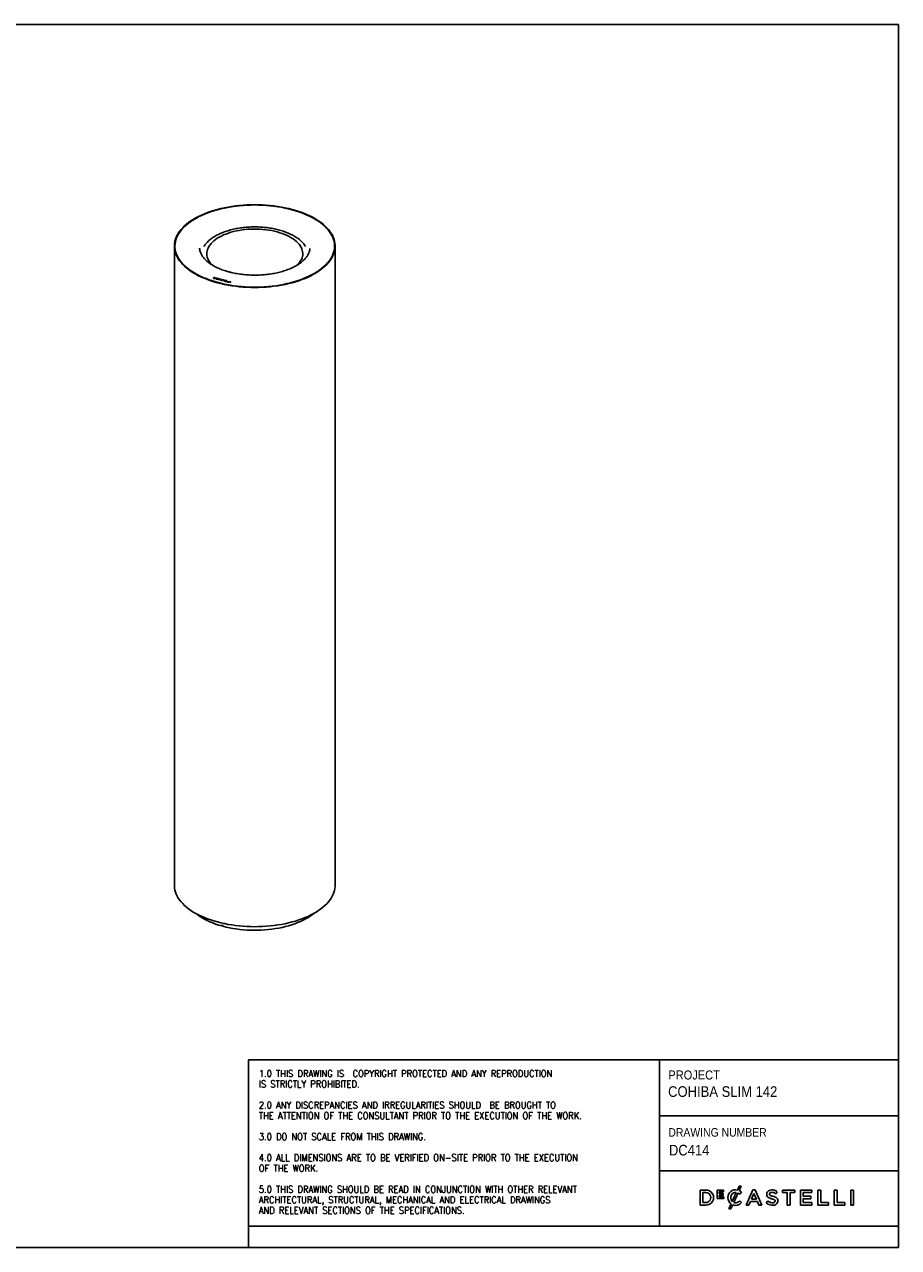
# Model space of a CAD drawing. Header units: millimetres. Extents: x 109 to 3389, y 71 to 2367.
# Tile 2 of 2: x 1749 to 3389, y 71 to 2367. Entities that reach past the tile are written whole.
import ezdxf

# ---------------------------------------------------------------- set-up
doc = ezdxf.new("R2010")
doc.units = ezdxf.units.MM
doc.header["$LTSCALE"] = 8
doc.linetypes.add('SLD-Solido', pattern=[0])
doc.layers.add('NOTE', color=3, linetype='SLD-Solido')
doc.layers.add('SCHIZZI', color=9, linetype='Continuous')
doc.styles.add('SLDTEXTSTYLE0', font='GOTHIC.TTF', dxfattribs={"width": 0.913})
doc.styles.add('SLDTEXTSTYLE1', font='romans__.ttf', dxfattribs={"width": 0.893})

msp = doc.modelspace()

# ---------------------------------------------------------------- linework, layer by layer
for p, q in [((2250.61, 2019.01), (2250.47, 2019.05)), ((2251.08, 2019.47), (2250.61, 2019.01)), ((2250.61, 2019.01), (2250.61, 2019.01)), ((2251.26, 2019.42), (2250.79, 2018.96)), ((2250.79, 2018.96), (2250.79, 2018.96)), ((2250.93, 2018.92), (2250.79, 2018.96)), ((2251.08, 2019.47), (2250.93, 2019.51)), ((2251.08, 2019.24), (2251.08, 2019.47)), ((2251.4, 2019.38), (2251.26, 2019.42)), ((2030.15, 1950.67), (2030.15, 750.63)), ((2077.54, 1946.74), (2077.55, 1946.32)), ((2284.4, 1945.74), (2284.44, 1946.31)), ((2331.85, 750.63), (2331.85, 1950.67)), ((2103.04, 1890.19), (2104.56, 1891.76)), ((2104.43, 1889.84), (2103.04, 1890.19)), ((2103.18, 1890.16), (2104.56, 1891.59)), ((2103.62, 1890.29), (2104.75, 1891.46)), ((2104.59, 1890.04), (2103.62, 1890.29)), ((2103.62, 1890.12), (2103.62, 1890.29)), ((2104.59, 1889.87), (2103.62, 1890.12)), ((2104.56, 1891.76), (2105.74, 1891.46)), ((2104.56, 1891.59), (2104.56, 1891.76)), ((2104.56, 1891.59), (2105.74, 1891.28)), ((2104.59, 1889.87), (2104.59, 1890.04)), ((2104.75, 1891.46), (2105.54, 1891.26)), ((2105.74, 1891.28), (2105.74, 1891.46)), ((2105.86, 1889.93), (2105.86, 1890.1)), ((2106.39, 1890.46), (2106.39, 1890.63)), ((2107.34, 1889.95), (2108.19, 1890.83)), ((2108.58, 1889.63), (2107.34, 1889.95)), ((2107.48, 1889.91), (2108.19, 1890.66)), ((2107.95, 1890.27), (2107.69, 1890)), ((2107.69, 1890), (2108.7, 1889.75)), ((2107.69, 1889.86), (2107.69, 1890)), ((2108.95, 1890.01), (2107.95, 1890.27)), ((2108.32, 1890.65), (2108.06, 1890.39)), ((2108.06, 1890.39), (2109.07, 1890.13)), ((2108.06, 1890.24), (2108.06, 1890.39)), ((2108.19, 1890.83), (2109.43, 1890.51)), ((2108.19, 1890.66), (2108.19, 1890.83)), ((2108.19, 1890.66), (2108.3, 1890.63)), ((2109.32, 1890.39), (2108.32, 1890.65)), ((2108.7, 1889.75), (2108.58, 1889.63)), ((2108.81, 1888.31), (2109.62, 1888.66)), ((2109.23, 1888.21), (2108.81, 1888.31)), ((2109.07, 1890.13), (2108.95, 1890.01)), ((2109.06, 1888.25), (2109.62, 1888.48)), ((2109.88, 1888.48), (2109.23, 1888.21)), ((2109.43, 1890.51), (2109.32, 1890.39)), ((2109.46, 1889.18), (2109.46, 1889.35)), ((2109.62, 1888.48), (2109.62, 1888.66)), ((2109.81, 1889.1), (2109.81, 1888.93)), ((2111.95, 1889.64), (2109.96, 1888.8)), ((2111.95, 1889.47), (2109.96, 1888.63)), ((2109.96, 1888.63), (2109.96, 1888.8)), ((2112.23, 1889.47), (2110.22, 1888.62)), ((2110.22, 1888.45), (2110.22, 1888.62)), ((2110.39, 1888.38), (2110.39, 1888.56)), ((2111.56, 1888.49), (2111.66, 1888.27)), ((2111.56, 1888.32), (2111.56, 1888.49)), ((2111.56, 1888.32), (2111.59, 1888.26)), ((2111.95, 1889.47), (2111.95, 1889.64)), ((2112.28, 1889.78), (2112.95, 1890.06)), ((2112.28, 1889.61), (2112.95, 1889.89)), ((2112.28, 1889.61), (2112.28, 1889.78)), ((2112.75, 1889.41), (2112.35, 1889.32)), ((2113.38, 1889.96), (2112.56, 1889.61)), ((2112.56, 1889.44), (2112.56, 1889.61)), ((2112.59, 1887.75), (2115.5, 1888.99)), ((2113.01, 1887.64), (2112.59, 1887.75)), ((2112.84, 1887.68), (2115.5, 1888.82)), ((2112.95, 1890.06), (2113.38, 1889.96)), ((2112.95, 1889.89), (2112.95, 1890.06)), ((2112.95, 1889.89), (2113.12, 1889.85)), ((2113.92, 1888.03), (2113.01, 1887.64)), ((2115.38, 1887.66), (2113.92, 1888.03)), ((2114.28, 1888.19), (2115.47, 1888.69)), ((2115.4, 1887.9), (2114.28, 1888.19)), ((2114.28, 1888.01), (2114.28, 1888.19)), ((2115.4, 1887.73), (2114.28, 1888.01)), ((2115.32, 1887.05), (2115.38, 1887.66)), ((2115.74, 1886.94), (2115.32, 1887.05)), ((2115.34, 1887.04), (2115.38, 1887.49)), ((2115.38, 1887.49), (2115.38, 1887.66)), ((2115.47, 1888.69), (2115.4, 1887.9)), ((2115.47, 1888.52), (2115.4, 1887.73)), ((2115.4, 1887.73), (2115.4, 1887.9)), ((2115.47, 1888.52), (2115.47, 1888.69)), ((2115.5, 1888.99), (2115.91, 1888.88)), ((2115.5, 1888.82), (2115.5, 1888.99)), ((2115.5, 1888.82), (2115.9, 1888.72)), ((2115.91, 1888.88), (2115.74, 1886.94)), ((2117.01, 1887.15), (2117.4, 1887.05)), ((2117.01, 1886.98), (2117.01, 1887.15)), ((2117.01, 1886.98), (2117.34, 1886.9)), ((2117.34, 1886.94), (2117.34, 1886.77)), ((2117.38, 1886.66), (2117.38, 1886.83)), ((2118.22, 1887.64), (2118.22, 1887.47)), ((2118.71, 1886.32), (2118.71, 1886.49)), ((2119.13, 1886.51), (2119.13, 1886.68)), ((2119.14, 1886.55), (2119.14, 1886.72)), ((2119.34, 1886.83), (2119.34, 1887.01)), ((2120.06, 1887.28), (2119.67, 1887.38)), ((2119.72, 1887.37), (2119.72, 1887.49)), ((2120.01, 1887.58), (2120.01, 1887.75)), ((2121, 1885.59), (2122.33, 1886.96)), ((2121.5, 1885.46), (2121, 1885.59)), ((2121.14, 1885.55), (2122.33, 1886.79)), ((2121.33, 1887.22), (2121.52, 1887.42)), ((2122.33, 1886.96), (2121.33, 1887.22)), ((2121.46, 1887.19), (2121.52, 1887.25)), ((2122.82, 1886.84), (2121.5, 1885.46)), ((2121.52, 1887.42), (2124.02, 1886.78)), ((2121.52, 1887.25), (2121.52, 1887.42)), ((2121.52, 1887.25), (2123.88, 1886.64)), ((2122.33, 1886.79), (2122.33, 1886.96)), ((2123.83, 1886.58), (2122.82, 1886.84)), ((2123.71, 1884.89), (2125.23, 1886.46)), ((2125.95, 1884.32), (2123.71, 1884.89)), ((2124.02, 1886.78), (2123.83, 1886.58)), ((2123.85, 1884.86), (2125.23, 1886.29)), ((2124.76, 1885.48), (2124.29, 1884.99)), ((2124.29, 1884.99), (2126.14, 1884.52)), ((2124.29, 1884.82), (2124.29, 1884.99)), ((2124.29, 1884.82), (2126.01, 1884.38)), ((2126.61, 1885.01), (2124.76, 1885.48)), ((2125.42, 1886.16), (2124.95, 1885.68)), ((2124.95, 1885.68), (2126.8, 1885.2)), ((2124.95, 1885.51), (2124.95, 1885.68)), ((2124.95, 1885.51), (2126.67, 1885.07)), ((2125.23, 1886.46), (2127.46, 1885.89)), ((2125.23, 1886.29), (2125.23, 1886.46)), ((2125.23, 1886.29), (2127.33, 1885.75)), ((2127.27, 1885.69), (2125.42, 1886.16)), ((2126.14, 1884.52), (2125.95, 1884.32)), ((2126.8, 1885.2), (2126.61, 1885.01)), ((2127.46, 1885.89), (2127.27, 1885.69)), ((2127.3, 1883.98), (2128.82, 1885.55)), ((2129.43, 1883.43), (2127.3, 1883.98)), ((2127.43, 1883.94), (2128.82, 1885.38)), ((2129.2, 1885.45), (2127.88, 1884.07)), ((2127.88, 1884.07), (2129.62, 1883.63)), ((2127.88, 1883.9), (2127.88, 1884.07)), ((2127.88, 1883.9), (2129.49, 1883.49)), ((2128.82, 1885.55), (2129.2, 1885.45)), ((2128.82, 1885.38), (2128.82, 1885.55)), ((2128.82, 1885.38), (2129.07, 1885.31)), ((2129.62, 1883.63), (2129.43, 1883.43)), ((2130.62, 1883.13), (2132.14, 1884.7)), ((2132.74, 1882.58), (2130.62, 1883.13)), ((2130.75, 1883.09), (2132.14, 1884.53)), ((2132.52, 1884.6), (2131.19, 1883.23)), ((2131.19, 1883.23), (2132.93, 1882.78)), ((2131.19, 1883.05), (2131.19, 1883.23)), ((2131.19, 1883.05), (2132.8, 1882.64)), ((2132.14, 1884.7), (2132.52, 1884.6)), ((2132.14, 1884.53), (2132.14, 1884.7)), ((2132.14, 1884.53), (2132.39, 1884.46)), ((2132.93, 1882.78), (2132.74, 1882.58)), ((2134, 1882.26), (2135.52, 1883.84)), ((2134.13, 1882.23), (2135.52, 1883.67)), ((2135.91, 1883.74), (2134.38, 1882.16)), ((2135.52, 1883.84), (2135.91, 1883.74)), ((2135.52, 1883.67), (2135.52, 1883.84)), ((2135.52, 1883.67), (2135.77, 1883.6)), ((2134.38, 1882.16), (2134, 1882.26)), ((2119.21, 676), (2119.21, 674.29)), ((2119.21, 674.29), (2120.16, 675.19)), ((2120.16, 675.74), (2120.16, 675.19)), ((2120.98, 673.8), (2120.98, 675.52))]:
    msp.add_line(p, q)
at = {"flags": 128}
for points in [[(2251.4, 2019.38), (2257.76, 2017.55), (2263.94, 2015.56), (2269.93, 2013.42), (2275.71, 2011.14), (2281.27, 2008.71), (2286.59, 2006.15), (2291.67, 2003.46), (2296.49, 2000.65), (2301.04, 1997.72), (2305.31, 1994.68), (2309.29, 1991.53), (2312.98, 1988.29), (2316.35, 1984.97), (2319.41, 1981.56), (2322.14, 1978.08), (2324.55, 1974.54), (2326.62, 1970.94), (2328.35, 1967.3), (2329.74, 1963.61), (2330.78, 1959.9), (2331.47, 1956.16), (2331.81, 1952.42), (2331.8, 1948.66), (2331.43, 1944.92), (2330.72, 1941.18), (2329.66, 1937.47), (2328.25, 1933.79), (2326.49, 1930.14), (2324.4, 1926.55), (2321.97, 1923.01), (2319.21, 1919.54), (2316.13, 1916.14), (2312.74, 1912.82), (2309.04, 1909.58), (2305.04, 1906.45), (2300.74, 1903.42), (2296.18, 1900.49), (2291.34, 1897.69), (2286.24, 1895), (2280.9, 1892.45), (2275.33, 1890.04), (2269.53, 1887.76), (2263.53, 1885.63), (2257.34, 1883.65), (2250.97, 1881.83), (2244.43, 1880.17), (2237.75, 1878.68), (2230.93, 1877.35), (2224, 1876.2), (2216.97, 1875.21), (2209.85, 1874.41), (2202.67, 1873.78), (2195.44, 1873.33), (2188.17, 1873.06), (2180.89, 1872.97), (2173.6, 1873.07), (2166.33, 1873.34), (2159.1, 1873.79), (2151.92, 1874.43), (2144.81, 1875.24), (2137.78, 1876.23), (2130.85, 1877.39), (2124.04, 1878.72), (2117.36, 1880.22), (2110.83, 1881.89), (2104.46, 1883.71), (2098.28, 1885.7), (2092.28, 1887.83), (2086.49, 1890.11), (2080.93, 1892.53), (2075.59, 1895.09), (2070.51, 1897.77), (2065.68, 1900.58), (2061.11, 1903.51), (2056.83, 1906.54), (2052.84, 1909.68), (2049.15, 1912.92), (2045.76, 1916.24), (2042.69, 1919.65), (2039.95, 1923.12), (2037.53, 1926.66), (2035.45, 1930.26), (2033.7, 1933.9), (2032.3, 1937.58), (2031.25, 1941.3), (2030.55, 1945.03), (2030.19, 1948.78), (2030.19, 1952.53), (2030.54, 1956.28), (2031.24, 1960.02), (2032.3, 1963.73), (2033.69, 1967.41), (2035.44, 1971.06), (2037.52, 1974.65), (2039.93, 1978.19), (2042.68, 1981.67), (2045.75, 1985.07), (2049.13, 1988.4), (2052.82, 1991.63), (2056.81, 1994.77), (2061.09, 1997.81), (2065.65, 2000.74), (2070.48, 2003.55), (2075.57, 2006.23), (2080.9, 2008.79), (2086.47, 2011.21), (2092.25, 2013.49), (2098.25, 2015.63), (2104.43, 2017.61), (2110.8, 2019.43), (2117.33, 2021.1), (2124, 2022.6), (2130.82, 2023.93), (2137.74, 2025.1), (2144.77, 2026.09), (2151.89, 2026.9), (2159.07, 2027.53), (2166.3, 2027.99), (2173.56, 2028.26), (2180.85, 2028.36), (2188.13, 2028.27), (2195.4, 2028), (2202.63, 2027.56), (2209.82, 2026.93), (2216.93, 2026.12), (2223.97, 2025.14), (2230.9, 2023.99), (2237.71, 2022.66), (2244.4, 2021.16), (2250.93, 2019.51)], [(2250.93, 2018.92), (2257.3, 2017.09), (2263.48, 2015.1), (2269.47, 2012.96), (2275.25, 2010.66), (2280.81, 2008.23), (2286.13, 2005.66), (2291.2, 2002.96), (2296.01, 2000.14), (2300.55, 1997.2), (2304.81, 1994.14), (2308.77, 1990.99), (2312.43, 1987.74), (2315.77, 1984.4), (2318.8, 1980.99), (2321.5, 1977.5), (2323.87, 1973.94), (2325.9, 1970.33), (2327.59, 1966.68), (2328.93, 1962.99), (2329.92, 1959.26), (2330.55, 1955.52), (2330.83, 1951.77), (2330.76, 1948.01), (2330.33, 1944.26), (2329.55, 1940.53), (2328.42, 1936.82), (2326.93, 1933.14), (2325.1, 1929.5), (2322.93, 1925.91), (2320.43, 1922.39), (2317.59, 1918.93), (2314.43, 1915.54), (2310.95, 1912.24), (2307.17, 1909.03), (2303.08, 1905.91), (2298.71, 1902.91), (2294.06, 1900.01), (2289.14, 1897.24), (2283.96, 1894.59), (2278.55, 1892.08), (2272.89, 1889.7), (2267.03, 1887.47), (2260.95, 1885.39), (2254.69, 1883.46), (2248.26, 1881.7), (2241.66, 1880.09), (2234.92, 1878.66), (2228.05, 1877.39), (2221.07, 1876.3), (2214, 1875.38), (2206.85, 1874.64), (2199.64, 1874.09), (2192.38, 1873.71), (2185.09, 1873.52), (2177.8, 1873.5), (2170.51, 1873.68), (2163.25, 1874.03), (2156.03, 1874.57), (2148.87, 1875.28), (2141.79, 1876.18), (2134.8, 1877.25), (2127.92, 1878.49), (2121.16, 1879.91), (2114.54, 1881.49), (2108.09, 1883.24), (2101.8, 1885.15), (2095.71, 1887.21), (2089.81, 1889.42), (2084.13, 1891.78), (2078.69, 1894.28), (2073.48, 1896.91), (2068.53, 1899.67), (2063.84, 1902.54), (2059.43, 1905.54), (2055.32, 1908.64), (2051.49, 1911.84), (2047.98, 1915.13), (2044.78, 1918.51), (2041.9, 1921.96), (2039.35, 1925.48), (2037.14, 1929.06), (2035.27, 1932.69), (2033.74, 1936.36), (2032.57, 1940.07), (2031.74, 1943.8), (2031.27, 1947.55), (2031.15, 1951.31), (2031.39, 1955.06), (2031.98, 1958.81), (2032.93, 1962.53), (2034.23, 1966.23), (2035.87, 1969.89), (2037.86, 1973.5), (2040.19, 1977.06), (2042.85, 1980.56), (2045.83, 1983.99), (2049.14, 1987.33), (2052.76, 1990.6), (2056.69, 1993.76), (2060.91, 1996.83), (2065.41, 1999.78), (2070.19, 2002.62), (2075.23, 2005.34), (2080.52, 2007.92), (2086.05, 2010.37), (2091.8, 2012.68), (2097.77, 2014.84), (2103.93, 2016.85), (2110.27, 2018.71), (2116.78, 2020.4), (2123.45, 2021.93), (2130.25, 2023.28), (2137.17, 2024.47), (2144.2, 2025.48), (2151.31, 2026.31), (2158.49, 2026.97), (2165.73, 2027.44), (2173, 2027.73), (2180.29, 2027.84), (2187.58, 2027.77), (2194.86, 2027.51), (2202.1, 2027.07), (2209.3, 2026.46), (2216.42, 2025.66), (2223.47, 2024.68), (2230.41, 2023.53), (2237.23, 2022.2), (2243.93, 2020.71), (2250.47, 2019.05)], [(2114.26, 1881.56), (2120.87, 1879.97), (2127.62, 1878.55), (2134.5, 1877.3), (2141.5, 1876.22), (2148.58, 1875.31), (2155.74, 1874.59), (2162.96, 1874.05), (2170.23, 1873.69), (2177.52, 1873.51), (2184.81, 1873.51), (2192.1, 1873.7), (2199.37, 1874.07), (2206.59, 1874.62), (2213.74, 1875.35), (2220.82, 1876.26), (2227.81, 1877.35), (2234.69, 1878.61), (2241.43, 1880.04), (2248.04, 1881.64), (2254.48, 1883.4), (2260.75, 1885.33), (2266.84, 1887.4), (2272.72, 1889.63), (2278.38, 1892), (2283.81, 1894.52), (2288.99, 1897.16), (2293.92, 1899.93), (2298.58, 1902.82), (2302.97, 1905.83), (2307.06, 1908.94), (2310.86, 1912.15), (2314.34, 1915.45), (2317.51, 1918.84), (2320.36, 1922.3), (2322.88, 1925.83), (2325.06, 1929.41), (2326.89, 1933.05), (2328.39, 1936.73), (2329.53, 1940.44), (2330.32, 1944.18), (2330.75, 1947.93), (2330.84, 1951.69), (2330.56, 1955.45), (2329.93, 1959.19), (2328.95, 1962.92), (2327.61, 1966.61), (2325.93, 1970.27), (2323.91, 1973.88), (2321.54, 1977.44), (2318.85, 1980.93), (2315.82, 1984.35), (2312.48, 1987.69), (2308.82, 1990.94), (2304.86, 1994.1), (2300.61, 1997.16), (2296.07, 2000.1), (2291.26, 2002.93), (2286.19, 2005.63), (2280.87, 2008.2), (2275.31, 2010.64), (2269.53, 2012.93), (2263.54, 2015.08), (2257.35, 2017.07), (2250.99, 2018.91), (2244.45, 2020.58), (2237.77, 2022.09), (2230.95, 2023.43), (2224.01, 2024.6), (2216.97, 2025.59), (2209.84, 2026.4), (2202.65, 2027.03), (2195.41, 2027.49), (2188.13, 2027.76), (2180.83, 2027.84), (2173.54, 2027.75), (2166.26, 2027.47), (2159.01, 2027.01), (2151.82, 2026.37), (2144.7, 2025.55), (2137.67, 2024.55), (2130.73, 2023.37), (2123.92, 2022.03), (2117.24, 2020.51), (2110.72, 2018.83), (2104.36, 2016.99), (2098.18, 2014.98), (2092.19, 2012.83), (2086.42, 2010.53), (2080.88, 2008.09), (2075.57, 2005.51), (2070.51, 2002.8), (2065.71, 1999.97), (2061.19, 1997.02), (2056.95, 1993.96), (2053, 1990.8), (2049.36, 1987.54), (2046.03, 1984.2), (2043.02, 1980.77), (2040.34, 1977.28), (2037.99, 1973.72), (2035.98, 1970.1), (2034.31, 1966.44), (2033, 1962.75), (2032.03, 1959.02), (2031.42, 1955.28), (2031.16, 1951.52), (2031.25, 1947.76), (2031.71, 1944.01), (2032.51, 1940.27), (2033.67, 1936.56), (2035.18, 1932.88), (2037.03, 1929.25), (2039.23, 1925.66), (2041.76, 1922.14), (2044.62, 1918.68), (2047.81, 1915.3), (2051.31, 1912), (2055.12, 1908.8), (2059.22, 1905.69), (2063.62, 1902.69), (2068.3, 1899.8), (2073.24, 1897.04), (2078.43, 1894.4), (2083.88, 1891.89), (2089.55, 1889.53), (2095.43, 1887.31), (2101.53, 1885.24), (2107.81, 1883.32), (2114.26, 1881.56)], [(2100.77, 1915.23), (2100.22, 1915.81), (2097.88, 1918.46), (2095.88, 1921.18), (2094.21, 1923.96), (2092.89, 1926.8), (2091.91, 1929.66), (2091.28, 1932.56), (2091.01, 1935.47), (2091.09, 1938.38), (2091.53, 1941.28), (2092.32, 1944.16), (2093.46, 1947.02), (2094.95, 1949.83), (2096.78, 1952.58), (2098.93, 1955.27), (2101.42, 1957.89), (2104.21, 1960.42), (2107.31, 1962.86), (2110.7, 1965.19), (2114.37, 1967.4), (2118.3, 1969.5), (2122.48, 1971.46), (2126.89, 1973.28), (2131.51, 1974.96), (2136.33, 1976.48), (2141.32, 1977.85), (2146.47, 1979.05), (2151.76, 1980.08), (2157.16, 1980.94), (2162.66, 1981.62), (2168.23, 1982.13)], [(2168.23, 1982.13), (2173.85, 1982.45), (2179.49, 1982.59), (2185.15, 1982.55), (2190.78, 1982.32), (2196.38, 1981.91), (2201.92, 1981.33), (2207.37, 1980.56), (2212.73, 1979.62), (2217.95, 1978.51), (2223.03, 1977.23), (2227.95, 1975.79), (2232.67, 1974.19), (2237.2, 1972.45), (2241.5, 1970.56), (2245.57, 1968.53), (2249.38, 1966.38), (2252.92, 1964.11), (2256.17, 1961.73), (2259.13, 1959.25), (2261.78, 1956.68), (2264.11, 1954.02), (2266.12, 1951.3), (2267.78, 1948.52), (2269.11, 1945.69), (2270.09, 1942.82), (2270.71, 1939.93), (2270.99, 1937.02), (2270.9, 1934.11), (2270.46, 1931.2), (2269.67, 1928.32), (2268.53, 1925.47), (2267.05, 1922.66), (2265.22, 1919.9), (2263.06, 1917.21), (2261.06, 1915.07)], [(2106.35, 1890.79), (2106.38, 1890.69), (2106.39, 1890.6), (2106.36, 1890.5), (2106.31, 1890.41), (2106.24, 1890.32), (2106.13, 1890.24), (2106.01, 1890.16), (2105.86, 1890.1)], [(2106.76, 1890.85), (2106.81, 1890.72), (2106.82, 1890.59), (2106.78, 1890.46), (2106.72, 1890.33), (2106.61, 1890.21), (2106.47, 1890.1), (2106.3, 1890), (2106.1, 1889.92)], [(2106.76, 1890.68), (2106.81, 1890.55), (2106.81, 1890.54)], [(2109.39, 1889.01), (2109.41, 1889.09), (2109.46, 1889.18)], [(2118.01, 1887.34), (2117.87, 1887.45), (2117.8, 1887.57), (2117.8, 1887.69), (2117.86, 1887.82), (2117.98, 1887.93), (2118.15, 1888.01), (2118.37, 1888.07), (2118.61, 1888.1)], [(2118.64, 1887.88), (2118.52, 1887.87), (2118.41, 1887.84), (2118.32, 1887.79), (2118.25, 1887.73), (2118.22, 1887.67), (2118.22, 1887.61), (2118.26, 1887.54), (2118.33, 1887.49)], [(2119.13, 1886.51), (2119.14, 1886.53), (2119.14, 1886.55)], [(2119.34, 1887.01), (2119.41, 1886.97), (2119.46, 1886.92), (2119.51, 1886.88), (2119.54, 1886.83), (2119.56, 1886.78), (2119.57, 1886.73), (2119.57, 1886.67), (2119.55, 1886.62)], [(2030.15, 750.63), (2030.19, 748.75), (2030.55, 745), (2031.25, 741.26), (2032.3, 737.55), (2033.7, 733.87), (2035.45, 730.22), (2037.53, 726.63), (2039.95, 723.09), (2042.69, 719.61), (2045.76, 716.21), (2049.15, 712.88), (2052.84, 709.65), (2056.83, 706.51), (2061.11, 703.47), (2065.68, 700.55), (2070.51, 697.74), (2075.59, 695.05), (2080.93, 692.49), (2086.49, 690.07), (2092.28, 687.79), (2098.28, 685.66), (2104.46, 683.68), (2110.83, 681.85), (2117.36, 680.19), (2124.04, 678.69), (2130.85, 677.36), (2137.78, 676.2), (2144.81, 675.21), (2151.92, 674.39), (2159.1, 673.76), (2166.33, 673.31), (2173.6, 673.03), (2180.89, 672.94), (2188.17, 673.03), (2195.44, 673.29), (2202.67, 673.74), (2209.85, 674.37), (2216.97, 675.18), (2224, 676.16), (2230.93, 677.32), (2237.75, 678.65), (2244.43, 680.14), (2250.97, 681.8), (2257.34, 683.62), (2263.53, 685.6), (2269.53, 687.73), (2275.33, 690), (2280.9, 692.42), (2286.24, 694.97), (2291.34, 697.65), (2296.18, 700.46), (2300.74, 703.38), (2305.04, 706.41), (2309.04, 709.55), (2312.74, 712.78), (2316.13, 716.1), (2319.21, 719.5), (2321.97, 722.98), (2324.4, 726.52), (2326.49, 730.11), (2328.25, 733.75), (2329.66, 737.43), (2330.72, 741.15), (2331.43, 744.88), (2331.8, 748.63), (2331.85, 750.63)], [(2119.21, 674.29), (2113.33, 676.02), (2107.63, 677.91), (2102.12, 679.94), (2096.83, 682.12), (2091.77, 684.44), (2086.95, 686.89), (2082.38, 689.47), (2078.07, 692.17), (2074.05, 694.97), (2070.46, 697.76)], [(2291.54, 697.76), (2289.1, 695.84), (2285.16, 693), (2280.94, 690.27), (2276.45, 687.65), (2271.7, 685.16), (2266.71, 682.8), (2261.48, 680.58), (2256.04, 678.5), (2250.4, 676.57), (2244.57, 674.79), (2238.57, 673.17), (2232.41, 671.71), (2226.12, 670.42), (2219.7, 669.3), (2213.18, 668.35), (2206.57, 667.58), (2199.89, 666.98), (2193.17, 666.57), (2186.4, 666.33), (2179.63, 666.28), (2172.86, 666.41), (2166.11, 666.71), (2159.4, 667.2), (2152.75, 667.87), (2146.17, 668.71), (2139.69, 669.73), (2133.32, 670.92), (2127.08, 672.28), (2120.98, 673.8)]]:
    msp.add_lwpolyline(points, dxfattribs=at)
for centre, radius, start, end in [((2105.1, 1893.11), 3.34, 258.30423, 287.3044), ((2105.11, 1892.55), 2.56, 258.31507, 287.13145), ((2105.11, 1892.38), 2.56, 258.31507, 287.13145), ((2103.66, 1884.34), 7.18, 73.45969, 74.77253), ((2105.49, 1890.18), 1.05, 35.15443, 78.41529), ((2103.69, 1883.93), 7.8, 73.45969, 74.77253), ((2103.69, 1883.75), 7.8, 73.45969, 74.77253), ((2105.72, 1890.6), 0.683, 281.67848, 347.92501), ((2105.63, 1890.06), 1.38, 34.97279, 78.32021), ((2105.63, 1889.89), 1.38, 34.97279, 78.32021), ((2109.92, 1889.09), 0.528, 150.49504, 235.87592), ((2110.96, 1888.02), 2.02, 81.97192, 138.43347), ((2110.96, 1887.84), 2.02, 81.97192, 138.43347), ((2110.2, 1889.1), 0.382, 148.59604, 231.14427), ((2110.23, 1888.95), 0.423, 182.42842, 228.98251), ((2111.01, 1888.29), 1.52, 82.0014, 138.44354), ((2110.76, 1890.23), 1.96, 243.38181, 251.74626), ((2111.1, 1891.22), 3, 251.52674, 280.85028), ((2110.86, 1889.99), 1.51, 244.98824, 251.90251), ((2110.86, 1889.82), 1.51, 244.98824, 251.90251), ((2111.1, 1890.66), 2.22, 251.3465, 281.98451), ((2111.1, 1890.49), 2.22, 251.3465, 281.98451), ((2111.17, 1887.73), 2.06, 67.80832, 88.69135), ((2111.19, 1887.32), 2.69, 66.06762, 88.90112), ((2111.19, 1887.15), 2.69, 66.06762, 88.90112), ((2111.85, 1889.02), 0.584, 30.26129, 49.80344), ((2112.05, 1888.95), 0.839, 33.04714, 52.24), ((2111.93, 1888.65), 1.01, 46.24771, 51.48949), ((2117.2, 1886.94), 0.287, 131.83954, 229.65401), ((2117.26, 1886.73), 0.349, 134.50718, 159.62447), ((2118.51, 1888.88), 2.63, 235.47909, 276.33282), ((2117.5, 1886.94), 0.154, 131.59414, 222.57799), ((2117.5, 1886.77), 0.161, 181.56032, 222.18199), ((2118.52, 1888.48), 2, 235.38969, 275.54045), ((2118.52, 1888.31), 2, 235.38969, 275.54045), ((2118.53, 1887.05), 0.887, 85.01023, 144.68814), ((2119.86, 1890.53), 3.69, 239.84081, 248.57344), ((2118.41, 1887.49), 0.188, 185.27276, 246.32609), ((2119.96, 1890.3), 3.25, 239.84084, 248.57317), ((2119.96, 1890.13), 3.25, 239.84084, 248.57317), ((2116.46, 1881.97), 5.52, 62.09644, 68.1684), ((2118.81, 1885.91), 2.2, 56.78807, 95.25978), ((2118.81, 1885.74), 2.2, 56.78807, 95.25978), ((2118.79, 1886.31), 1.58, 56.80052, 95.33449), ((2118.7, 1887.07), 0.58, 270.88534, 317.93632), ((2118.7, 1886.9), 0.58, 270.88534, 317.93632), ((2117.26, 1883.35), 4.21, 60.34268, 68.85479), ((2117.26, 1883.17), 4.21, 60.34268, 68.85479), ((2118.79, 1887.28), 1, 270.55227, 319.23969), ((2119, 1886.72), 0.141, 344.3637, 69.95407), ((2119.18, 1886.45), 0.417, 26.80327, 67.41195), ((2119.53, 1887.49), 0.183, 321.4353, 48.29456), ((2119.82, 1887.49), 0.318, 317.84689, 53.50494), ((2119.76, 1887.28), 0.395, 18.88658, 49.66291), ((2171.25, 863.99), 195.06, 254.52521, 255.06576)]:
    msp.add_arc(centre, radius, start, end)
for points, knots in [([(2276.31, 1949.81), (2275.86, 1950.56), (2274.82, 1952.26), (2272.86, 1954.85), (2270.48, 1957.57), (2267.8, 1960.22), (2264.85, 1962.77), (2261.62, 1965.24), (2258.14, 1967.59), (2254.41, 1969.84), (2250.46, 1971.96), (2246.28, 1973.96), (2241.91, 1975.83), (2237.34, 1977.56), (2232.6, 1979.16), (2227.69, 1980.61), (2222.65, 1981.91), (2217.47, 1983.06), (2212.18, 1984.05), (2206.79, 1984.89), (2201.33, 1985.57), (2195.8, 1986.08), (2190.22, 1986.43), (2184.62, 1986.62), (2179, 1986.65), (2173.4, 1986.51), (2167.81, 1986.2), (2162.27, 1985.73), (2156.78, 1985.1), (2151.37, 1984.31), (2146.06, 1983.36), (2140.85, 1982.26), (2135.76, 1981), (2130.82, 1979.59), (2126.03, 1978.04), (2121.41, 1976.35), (2116.98, 1974.52), (2112.74, 1972.56), (2108.72, 1970.47), (2104.92, 1968.26), (2101.36, 1965.93), (2098.05, 1963.49), (2095, 1960.95), (2092.23, 1958.31), (2089.74, 1955.59), (2087.57, 1952.78), (2086.22, 1950.85), (2085.68, 1949.84), (2085.67, 1949.82)], [0, 0, 0, 0, 0.0171569, 0.0391958, 0.0613565, 0.0836133, 0.1059394, 0.1283099, 0.150705, 0.1731094, 0.19551, 0.2179008, 0.2402787, 0.2626422, 0.2849908, 0.3073251, 0.3296462, 0.3519552, 0.3742537, 0.3965431, 0.4188251, 0.4411011, 0.4633727, 0.4856414, 0.5079088, 0.5301763, 0.552445, 0.5747163, 0.5969919, 0.6192731, 0.6415617, 0.6638593, 0.6861674, 0.7084878, 0.7308221, 0.7531717, 0.775538, 0.7979216, 0.8203229, 0.8427409, 0.865173, 0.8876143, 0.9100539, 0.9324769, 0.9548639, 0.9771903, 0.9994275, 1, 1, 1, 1]), ([(2134.22, 1901.72), (2133.33, 1901.96), (2130.75, 1902.63), (2126.59, 1903.86), (2121.82, 1905.44), (2117.22, 1907.15), (2112.83, 1908.98), (2108.65, 1910.93), (2104.69, 1912.98), (2100.97, 1915.13), (2097.5, 1917.38), (2094.28, 1919.71), (2091.33, 1922.11), (2088.65, 1924.58), (2086.25, 1927.1), (2084.13, 1929.68), (2082.3, 1932.29), (2080.76, 1934.94), (2079.51, 1937.63), (2078.55, 1940.34), (2077.9, 1943.08), (2077.58, 1945.21), (2077.57, 1946.42), (2077.57, 1946.71)], [0, 0, 0, 0, 0.0264122, 0.0766479, 0.1268541, 0.1770219, 0.2271487, 0.2772325, 0.3272731, 0.3772724, 0.4272355, 0.4771728, 0.5271008, 0.5770363, 0.6270131, 0.6770791, 0.7272984, 0.7777523, 0.8285355, 0.8797444, 0.9314543, 0.9836815, 1, 1, 1, 1]), ([(2284.38, 1945.8), (2284.32, 1945.04), (2284.17, 1943.35), (2283.56, 1940.73), (2282.63, 1937.96), (2281.38, 1935.22), (2279.84, 1932.52), (2278.01, 1929.87), (2275.89, 1927.26), (2273.49, 1924.72), (2270.81, 1922.23), (2267.86, 1919.82), (2264.65, 1917.48), (2261.19, 1915.23), (2257.47, 1913.07), (2253.53, 1911.02), (2249.36, 1909.07), (2244.98, 1907.23), (2240.39, 1905.51), (2235.63, 1903.93), (2230.7, 1902.47), (2225.61, 1901.15), (2220.38, 1899.98), (2215.03, 1898.95), (2209.57, 1898.08), (2204.03, 1897.35), (2198.41, 1896.79), (2192.74, 1896.38), (2187.03, 1896.13), (2181.3, 1896.04), (2175.57, 1896.11), (2169.86, 1896.34), (2164.18, 1896.74), (2158.56, 1897.29), (2153, 1897.99), (2147.53, 1898.85), (2142.17, 1899.87), (2137.74, 1900.84), (2135.13, 1901.5), (2134.22, 1901.72)], [0, 0, 0, 0, 0.0234097, 0.0521273, 0.0806298, 0.1088577, 0.1368117, 0.1645296, 0.1920638, 0.2194663, 0.2467817, 0.2740452, 0.3012828, 0.328513, 0.3557449, 0.3829875, 0.4102465, 0.4375248, 0.4648236, 0.4921428, 0.5194817, 0.5468388, 0.5742124, 0.6016008, 0.6290019, 0.6564138, 0.6838346, 0.7112623, 0.7386949, 0.7661307, 0.7935678, 0.821004, 0.8484371, 0.8758652, 0.9032864, 0.9306988, 0.9581004, 0.9854891, 1, 1, 1, 1])]:
    msp.add_open_spline(points, degree=3, knots=knots)
at = {"layer": 'SCHIZZI'}
msp.add_line((3388.75, 2366.67), (108.91, 2366.67), dxfattribs=at)
at = {"layer": 'SCHIZZI', "color": 7, "true_color": 0xffffff}
for p, q in [((3388.91, 70.67), (3388.75, 2366.67)), ((2169.36, 422.87), (2169.36, 110.67)), ((2169.36, 422.87), (3388.89, 422.87)), ((2940.71, 422.87), (2940.71, 110.67)), ((2940.71, 318.22), (3388.89, 318.22)), ((2940.71, 214.5), (3388.9, 214.5)), ((3089.97, 186.07), (3086.58, 178.62)), ((3093.88, 186.07), (3089.97, 186.07)), ((3090, 177.54), (3093.88, 186.07)), ((3027.07, 178.58), (3016.53, 178.58)), ((3016.53, 178.58), (3016.53, 150.4)), ((3021.71, 155.14), (3021.71, 173.83)), ((3021.71, 173.83), (3027.07, 173.83)), ((3060.71, 178.38), (3048.92, 178.38)), ((3048.92, 178.38), (3048.92, 162.75)), ((3048.92, 162.75), (3060.82, 162.75)), ((3052.34, 172.15), (3052.34, 175.33)), ((3052.34, 175.33), (3060.71, 175.33)), ((3059.71, 172.15), (3052.34, 172.15)), ((3052.34, 169.09), (3059.71, 169.09)), ((3052.34, 165.81), (3052.34, 169.09)), ((3060.82, 165.81), (3052.34, 165.81)), ((3059.71, 169.09), (3059.71, 172.15)), ((3060.71, 175.33), (3060.71, 178.38)), ((3060.82, 162.75), (3060.82, 165.81)), ((3068.69, 164.35), (3068.69, 164.41)), ((3084.5, 174.18), (3076.84, 157.38)), ((3079.83, 155.35), (3087.9, 173.06)), ((3091, 170.74), (3094.33, 174.58)), ((3094.33, 174.58), (3094.24, 174.67)), ((3115.25, 178.78), (3102.86, 150.4)), ((3112.97, 161.76), (3117.54, 172.42)), ((3122.15, 161.76), (3112.97, 161.76)), ((3119.98, 178.78), (3115.25, 178.78)), ((3117.54, 172.42), (3122.15, 161.76)), ((3120.02, 178.69), (3119.98, 178.78)), ((3132.38, 150.4), (3120.02, 178.69)), ((3158.63, 171.51), (3161.42, 175.44)), ((3194.18, 178.58), (3171.25, 178.58)), ((3171.25, 178.58), (3171.25, 173.76)), ((3171.25, 173.76), (3180.1, 173.76)), ((3180.1, 173.76), (3180.1, 150.4)), ((3185.33, 150.4), (3185.33, 173.76)), ((3185.33, 173.76), (3194.18, 173.76)), ((3194.18, 173.76), (3194.18, 178.58)), ((3226.02, 178.58), (3205.06, 178.58)), ((3205.06, 178.58), (3205.06, 150.4)), ((3210.24, 166.94), (3210.24, 173.91)), ((3210.24, 173.91), (3226.02, 173.91)), ((3224.23, 166.94), (3210.24, 166.94)), ((3210.24, 162.28), (3224.23, 162.28)), ((3210.24, 155.06), (3210.24, 162.28)), ((3224.23, 162.28), (3224.23, 166.94)), ((3226.02, 173.91), (3226.02, 178.58)), ((3242.93, 178.58), (3237.74, 178.58)), ((3237.74, 178.58), (3237.74, 150.4)), ((3242.93, 155.14), (3242.93, 178.58)), ((3273.58, 178.58), (3268.4, 178.58)), ((3268.4, 178.58), (3268.4, 150.4)), ((3273.58, 155.14), (3273.58, 178.58)), ((3299.33, 178.58), (3299.33, 150.4)), ((3304.51, 178.58), (3299.33, 178.58)), ((3304.51, 150.4), (3304.51, 178.58)), ((3016.53, 150.4), (3027.07, 150.4)), ((3027.07, 155.14), (3021.71, 155.14)), ((3074.62, 152.52), (3070.4, 143.25)), ((3070.4, 143.25), (3074.32, 143.25)), ((3074.32, 143.25), (3077.78, 150.85)), ((3094.53, 155), (3091.19, 158.38)), ((3094.44, 154.91), (3094.53, 155)), ((3102.86, 150.4), (3108.18, 150.4)), ((3108.18, 150.4), (3111.05, 157.13)), ((3111.05, 157.13), (3124.06, 157.13)), ((3124.06, 157.13), (3126.89, 150.4)), ((3126.89, 150.4), (3132.38, 150.4)), ((3143.62, 158.24), (3140.49, 154.52)), ((3180.1, 150.4), (3185.33, 150.4)), ((3205.06, 150.4), (3226.23, 150.4)), ((3226.23, 155.06), (3210.24, 155.06)), ((3226.23, 150.4), (3226.23, 155.06)), ((3237.74, 150.4), (3257.59, 150.4)), ((3257.59, 155.14), (3242.93, 155.14)), ((3257.59, 150.4), (3257.59, 155.14)), ((3268.4, 150.4), (3288.25, 150.4)), ((3288.25, 155.14), (3273.58, 155.14)), ((3288.25, 150.4), (3288.25, 155.14)), ((3299.33, 150.4), (3304.51, 150.4)), ((2169.36, 110.67), (2169.36, 70.67)), ((2169.36, 110.67), (3388.91, 110.67)), ((108.91, 70.67), (3388.91, 70.67))]:
    msp.add_line(p, q, dxfattribs=at)
for centre, radius, start, end in [((3027.83, 164.49), 14.11, 266.90157, 93.09843), ((3027.27, 164.49), 9.35, 268.76628, 91.23372), ((3083.14, 164.58), 14.46, 76.24523, 180.89091), ((3083.46, 164.35), 14.77, 180, 233.25786), ((3084.91, 164.57), 10.81, 153.58432, 221.73663), ((3083.13, 165.46), 8.82, 81.04863, 153.58432), ((3080.77, 160.25), 14.65, 45.72598, 60.90731), ((3083.72, 163.7), 15.2, 45.71394, 65.58709), ((3150.64, 170.56), 9.09, 162.43966, 192.31941), ((3147.68, 169.75), 6.02, 190.78984, 232.66765), ((3149.4, 170.69), 7.87, 114.63446, 160.64301), ((3150.81, 173.85), 11.18, 232.66765, 251.27083), ((3151.09, 167.01), 11.92, 89.50788, 114.63446), ((3149.81, 171.13), 3.13, 146.85935, 193.31029), ((3149.31, 171.01), 2.62, 193.31029, 230.56735), ((3150.38, 170.19), 4.14, 98.98092, 140.32353), ((3155.96, 186.88), 25.19, 249.70068, 255.51463), ((3151.73, 174.3), 6.7, 232.44778, 252.59774), ((3146.32, 149.56), 13.36, 73.32325, 75.51463), ((3151.18, 165.1), 9.3, 77.54474, 98.98092), ((3160.24, 197.7), 31.59, 250.55867, 257.31246), ((3154.4, 178.21), 16.41, 254.99999, 258.29329), ((3146.34, 139.31), 23.31, 70.27129, 78.29329), ((3151.31, 162.06), 16.86, 72.44471, 90.39732), ((3149.94, 160.68), 13.88, 51.25781, 76.47292), ((3148.99, 146.38), 20.95, 64.63254, 78.09895), ((3151.48, 153.22), 8.49, 58.43436, 71.28416), ((3150.62, 161.42), 17.69, 52.42183, 70.96437), ((3155.11, 158.29), 7.57, 28.77124, 67.85987), ((3153.16, 158.52), 9.23, 338.409, 21.69569), ((3083.15, 165.05), 15.18, 249.30365, 318.58458), ((3083.31, 164.08), 9.4, 248.28377, 285.8766), ((3082.28, 166.66), 12.17, 287.21436, 317.11848), ((3152.08, 167.25), 17.21, 227.67997, 255.77334), ((3152.98, 167.92), 13.46, 225.98856, 252.68232), ((3152.28, 168.01), 18, 255.77334, 272.44794), ((3152.33, 165.85), 11.29, 252.68232, 275.6739), ((3152.74, 161.88), 11.85, 271.47111, 299.92604), ((3153.02, 159.86), 5.26, 274.6813, 307.58878), ((3154.51, 158.03), 2.81, 27.46177, 59.71525), ((3154.43, 157.87), 2.82, 309.48388, 346.59381), ((3153.88, 158), 3.39, 346.59381, 22.92671), ((3155.01, 157.93), 7.3, 299.92604, 337.37946)]:
    msp.add_arc(centre, radius, start, end, dxfattribs=at)

# ---------------------------------------------------------------- texts
at = {"layer": 'NOTE', "color": 7, "true_color": 0xffffff, "attachment_point": 1}
for s, insert, char_height, style in [('1.0 THIS DRAWING IS  COPYRIGHT PROTECTED AND ANY REPRODUCTION', (2188.65, 403.72), 12.8, 'SLDTEXTSTYLE1'), ('PROJECT', (2957.11, 403.07), 16.933, 'SLDTEXTSTYLE0'), ('IS STRICTLY PROHIBITED.', (2188.65, 383.97), 12.8, 'SLDTEXTSTYLE1'), ('COHIBA SLIM 142', (2956.58, 373.46), 20, 'SLDTEXTSTYLE0'), ('2.0 ANY DISCREPANCIES AND IRREGULARITIES SHOULD  BE BROUGHT TO ', (2188.65, 344.45), 12.8, 'SLDTEXTSTYLE1'), ('THE ATTENTION OF THE CONSULTANT PRIOR TO THE EXECUTION OF THE WORK.', (2188.65, 324.7), 12.8, 'SLDTEXTSTYLE1'), ('3.0 DO NOT SCALE FROM THIS DRAWING.', (2188.65, 285.19), 12.8, 'SLDTEXTSTYLE1'), ('DRAWING NUMBER', (2957.11, 294.84), 16, 'SLDTEXTSTYLE0'), (' DC414', (2951.27, 263.47), 20, 'SLDTEXTSTYLE0'), ('4.0 ALL DIMENSIONS ARE TO BE VERIFIED ON-SITE PRIOR TO THE EXECUTION ', (2188.65, 245.68), 12.8, 'SLDTEXTSTYLE1'), ('OF THE WORK.', (2188.65, 225.92), 12.8, 'SLDTEXTSTYLE1'), ('5.0 THIS DRAWING SHOULD BE READ IN CONJUNCTION WITH OTHER RELEVANT ', (2188.65, 186.41), 12.8, 'SLDTEXTSTYLE1'), ('ARCHITECTURAL, STRUCTURAL, MECHANICAL AND ELECTRICAL DRAWINGS ', (2188.65, 166.65), 12.8, 'SLDTEXTSTYLE1'), ('AND RELEVANT SECTIONS OF THE SPECIFICATIONS.', (2188.65, 146.9), 12.8, 'SLDTEXTSTYLE1')]:
    msp.add_mtext(s, dxfattribs=dict(at, insert=insert, char_height=char_height, style=style))

doc.saveas('drawing.dxf')
